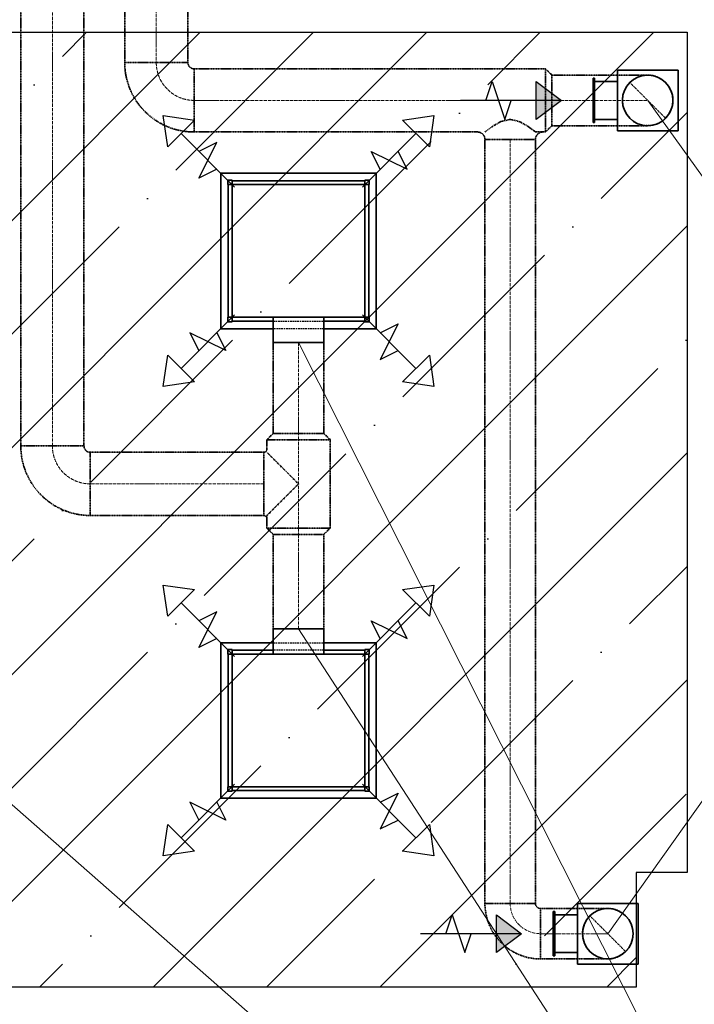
# Model space of a CAD drawing. Header units: millimetres. Extents: x -134161 to 355560, y -27497 to 30328.
# Tile 4 of 95: x -127938 to -125267, y 179 to 4075. Entities that reach past the tile are written whole.
import ezdxf

# ---------------------------------------------------------------- set-up
doc = ezdxf.new("R2010")
doc.units = ezdxf.units.MM
for name, pattern in [('CenterLine', [17.2, 13, -2, 0.2, -2]), ('HIDDEN', [9.525, 6.35, -3.175]), ('UnderCeiling', [6.7, 4.2, -1, 0.5, -1])]:
    doc.linetypes.add(name, pattern=pattern)
doc.layers.add('AVK-A_uzdevums', color=1, linetype='CONTINUOUS', lineweight=30)
for name, color, linetype in [('Vent-PN4-N', 7, 'CONTINUOUS'), ('Vent-PN4-N-Iekarta', 7, 'CONTINUOUS'), ('Vent-PN4-N-Plusmas bulta', 7, 'CONTINUOUS'), ('Vent-PN4-N-Teksts-', 7, 'CONTINUOUS'), ('Vent-PN4-P', 7, 'CONTINUOUS'), ('Vent-PN4-P-Iekarta', 7, 'CONTINUOUS'), ('Vent-PN4-P-Plusmas bulta', 7, 'CONTINUOUS'), ('Vent-PN4-P-Teksts-', 7, 'CONTINUOUS')]:
    doc.layers.add(name, color=color, linetype=linetype)
doc.styles.add('Arial', font='arial.ttf', dxfattribs={"height": 187.5})

# ---------------------------------------------------------------- blocks, each defined once
blk = doc.blocks.new('*U155')
at = {"layer": 'Vent-PN4-N-Teksts-', "color": 7, "linetype": 'Continuous', "lineweight": 15}
for p, q in [((6537.2, 458.4, 500), (7794.3, 2225.8, 500)), ((7794.3, 2225.8, 500), (11049.8, 2225.8, 500))]:
    blk.add_line(p, q, dxfattribs=at)
at = {"layer": 'Vent-PN4-N-Teksts-', "color": 7, "linetype": 'Continuous', "lineweight": 25, "style": 'Arial'}
for s, p in [('AE-11-C+VBX-2-300-150', (7841.6, 2290.8, 500)), ('L300', (9111.2, 1953.8, 500))]:
    blk.add_text(s, height=200, dxfattribs=at).set_placement(p)
blk = doc.blocks.new('*U156')
at = {"layer": 'Vent-PN4-N-Teksts-', "color": 7, "linetype": 'Continuous', "lineweight": 15}
for p, q in [((6695.3, 3755.7, 500), (7794.3, 2225.8, 500)), ((7794.3, 2225.8, 500), (11049.8, 2225.8, 500))]:
    blk.add_line(p, q, dxfattribs=at)
at = {"layer": 'Vent-PN4-N-Teksts-', "color": 7, "linetype": 'Continuous', "lineweight": 25, "style": 'Arial'}
for s, p in [('AE-11-C+VBX-2-300-150', (7841.6, 2290.8, 500)), ('L300', (9111.2, 1953.8, 500))]:
    blk.add_text(s, height=200, dxfattribs=at).set_placement(p)
blk = doc.blocks.new('*U159')
at = {"layer": 'Vent-PN4-N-Teksts-', "color": 7, "linetype": 'Continuous', "lineweight": 15}
for p, q in [((859.3, 458.4, 500), (1430, -2450.1, 500)), ((1430, -2450.1, 500), (4685.4, -2450.1, 500))]:
    blk.add_line(p, q, dxfattribs=at)
at = {"layer": 'Vent-PN4-N-Teksts-', "color": 7, "linetype": 'Continuous', "lineweight": 25, "style": 'Arial'}
for s, p in [('AE-11-C+VBX-2-300-150', (1477.3, -2385, 500)), ('L300', (2746.9, -2722.1, 500))]:
    blk.add_text(s, height=200, dxfattribs=at).set_placement(p)
blk = doc.blocks.new('*U162')
at = {"layer": 'Vent-PN4-P-Teksts-', "color": 7, "linetype": 'Continuous', "lineweight": 15}
blk.add_line((5312.9, 2797.3, 2700), (7871.8, -2273.4, 2700), dxfattribs=at)
blk = doc.blocks.new('*U163')
at = {"layer": 'Vent-PN4-P-Teksts-', "color": 7, "linetype": 'Continuous', "lineweight": 15}
blk.add_line((3385.1, 1664.9, 2700), (7871.8, -2273.4, 2700), dxfattribs=at)
blk = doc.blocks.new('*U164')
at = {"layer": 'Vent-PN4-P-Teksts-', "color": 7, "linetype": 'Continuous', "lineweight": 15}
blk.add_line((5312.9, 1664.9, 2700), (7871.8, -2273.4, 2700), dxfattribs=at)
blk = doc.blocks.new('*U225')
at = {"layer": 'Vent-PN4-N-Plusmas bulta', "linetype": 'Continuous', "lineweight": 25}
blk.add_hatch(color=7, dxfattribs=at).paths.add_polyline_path([(6254.3, 3830.7), (6354.3, 3755.7), (6254.3, 3680.7)], flags=0)
at = {"layer": 'Vent-PN4-N-Plusmas bulta', "color": 7, "linetype": 'Continuous', "lineweight": 25}
for p, q in [((6054.3, 3755.7, 220), (6079.3, 3830.7, 220)), ((6079.3, 3830.7, 220), (6129.3, 3680.7, 220)), ((6254.3, 3830.7, 220), (6354.3, 3755.7, 220)), ((6354.3, 3755.7, 220), (5954.3, 3755.7, 220)), ((6129.3, 3680.7, 220), (6154.3, 3755.7, 220)), ((6354.3, 3755.7, 220), (6254.3, 3680.7, 220))]:
    blk.add_line(p, q, dxfattribs=at)
blk.add_3dface([(6254.3, 3830.7, 220), (6354.3, 3755.7, 220), (6254.3, 3680.7, 220)], dxfattribs=at)
blk = doc.blocks.new('*U226')
at = {"layer": 'Vent-PN4-N-Plusmas bulta', "linetype": 'Continuous', "lineweight": 25}
blk.add_hatch(color=7, dxfattribs=at).paths.add_polyline_path([(6096.2, 533.4), (6196.2, 458.4), (6096.2, 383.4)], flags=0)
at = {"layer": 'Vent-PN4-N-Plusmas bulta', "color": 7, "linetype": 'Continuous', "lineweight": 25}
for p, q in [((5896.2, 458.4, 220), (5921.2, 533.4, 220)), ((5921.2, 533.4, 220), (5971.2, 383.4, 220)), ((6096.2, 533.4, 220), (6196.2, 458.4, 220)), ((6196.2, 458.4, 220), (5796.2, 458.4, 220)), ((5971.2, 383.4, 220), (5996.2, 458.4, 220)), ((6196.2, 458.4, 220), (6096.2, 383.4, 220))]:
    blk.add_line(p, q, dxfattribs=at)
blk.add_3dface([(6096.2, 533.4, 220), (6196.2, 458.4, 220), (6096.2, 383.4, 220)], dxfattribs=at)
blk = doc.blocks.new('*U260')
at = {"layer": 'Vent-PN4-N', "color": 1, "linetype": 'UnderCeiling', "lineweight": 35}
for p, q in [((6290.9, 3880.7, 2700), (6315.9, 3855.7, 2700)), ((6290.9, 3630.7, 2700), (6315.9, 3655.7, 2700))]:
    blk.add_line(p, q, dxfattribs=at)
at = {"layer": 'Vent-PN4-N', "color": 7, "linetype": 'CenterLine', "lineweight": 18}
blk.add_line((6290.9, 3755.7, 2700), (6315.9, 3755.7, 2700), dxfattribs=at)
at = {"layer": 'Vent-PN4-N', "color": 1, "linetype": 'UnderCeiling', "lineweight": 35, "extrusion": (1, 0, 0)}
for centre, major_axis in [((6290.9, 3755.7, 2700), (0, 125)), ((6315.9, 3755.7, 2700), (0, 100))]:
    blk.add_ellipse(centre, major_axis=major_axis, ratio=1, start_param=0, end_param=3.141593, dxfattribs=at)
blk = doc.blocks.new('*U261')
at = {"layer": 'Vent-PN4-N-Iekarta', "color": 1, "linetype": 'Continuous', "lineweight": 35}
for p, q in [((6815.3, 3875.7, 370), (6575.3, 3875.7, 370)), ((6575.3, 3875.7, 370), (6575.3, 3635.7, 370)), ((6815.3, 3635.7, 370), (6815.3, 3875.7, 370)), ((6479.3, 3668.2, 382.5), (6479.3, 3843.2, 382.5)), ((6479.3, 3843.2, 382.5), (6485.3, 3843.2, 382.5)), ((6485.3, 3843.2, 382.5), (6485.3, 3668.2, 382.5)), ((6575.3, 3830.7, 370), (6485.3, 3830.7, 370)), ((6575.3, 3680.7, 370), (6575.3, 3830.7, 370)), ((6479.3, 3668.2, 382.5), (6485.3, 3668.2, 382.5)), ((6575.3, 3680.7, 370), (6485.3, 3680.7, 370)), ((6815.3, 3635.7, 370), (6575.3, 3635.7, 370))]:
    blk.add_line(p, q, dxfattribs=at)
blk.add_circle((6695.3, 3755.7, 500), 100, dxfattribs=at)
blk = doc.blocks.new('*U262')
at = {"layer": 'Vent-PN4-N', "color": 7, "linetype": 'Continuous', "lineweight": -3}
for p, q in [((6695.3, 3755.7, 2330), (6695.3, 3755.7, 2329)), ((6695.3, 3755.7, 2080), (6695.3, 3755.7, 2079)), ((6695.3, 3755.7, 1830), (6695.3, 3755.7, 1829)), ((6695.3, 3755.7, 1580), (6695.3, 3755.7, 1579)), ((6695.3, 3755.7, 1330), (6695.3, 3755.7, 1329)), ((6695.3, 3755.7, 1080), (6695.3, 3755.7, 1079)), ((6695.3, 3755.7, 830), (6695.3, 3755.7, 829)), ((6695.3, 3755.7, 580), (6695.3, 3755.7, 579))]:
    blk.add_line(p, q, dxfattribs=at)
blk = doc.blocks.new('*U263')
at = {"layer": 'Vent-PN4-N', "color": 7, "linetype": 'UnderCeiling', "lineweight": 18}
blk.add_line((6624.6, 3826.4, 2580), (6766, 3685, 2580), dxfattribs=at)
at = {"layer": 'Vent-PN4-N', "color": 1, "linetype": 'UnderCeiling', "lineweight": 35, "extrusion": (-1, 0, 0)}
blk.add_ellipse((6575.3, 3755.7, 2700), major_axis=(0, -100), ratio=1, start_param=0, end_param=3.141593, dxfattribs=at)
at = {"layer": 'Vent-PN4-N', "color": 1, "linetype": 'UnderCeiling', "lineweight": 35, "extrusion": (0, 1, 0)}
for centre in [(6575.3, 3855.7, 2580), (6575.3, 3655.7, 2580)]:
    blk.add_ellipse(centre, major_axis=(0, 0, 120), ratio=1, start_param=0, end_param=1.570796, dxfattribs=at)
at = {"layer": 'Vent-PN4-N', "color": 7, "linetype": 'HIDDEN', "lineweight": -3, "extrusion": (0, 0, -1)}
blk.add_ellipse((6695.3, 3755.7, 2580), major_axis=(0, -100), ratio=1, start_param=0, end_param=3.141593, dxfattribs=at)
at = {"layer": 'Vent-PN4-N', "color": 1, "linetype": 'UnderCeiling', "lineweight": 35, "extrusion": (0, 0, -1)}
blk.add_ellipse((6695.3, 3755.7, 2580), major_axis=(0, 100), ratio=1, start_param=0, end_param=3.141593, dxfattribs=at)
at = {"layer": 'Vent-PN4-N', "color": 7, "linetype": 'CenterLine', "lineweight": 18, "extrusion": (0, 1, 0)}
blk.add_ellipse((6575.3, 3755.7, 2580), major_axis=(0, 0, 120), ratio=1, start_param=0, end_param=1.570796, dxfattribs=at)
blk = doc.blocks.new('*U264')
at = {"layer": 'Vent-PN4-N', "color": 1, "linetype": 'UnderCeiling', "lineweight": 35}
for p, q in [((6315.9, 3855.7, 2700), (6575.3, 3855.7, 2700)), ((6315.9, 3655.7, 2700), (6575.3, 3655.7, 2700))]:
    blk.add_line(p, q, dxfattribs=at)
at = {"layer": 'Vent-PN4-N', "color": 7, "linetype": 'CenterLine', "lineweight": 18}
blk.add_line((6315.9, 3755.7, 2700), (6575.3, 3755.7, 2700), dxfattribs=at)
blk = doc.blocks.new('*U265')
at = {"layer": 'Vent-PN4-N-Iekarta', "color": 1, "linetype": 'Continuous', "lineweight": 35}
for p, q in [((6321.2, 370.9, 382.5), (6321.2, 545.9, 382.5)), ((6321.2, 545.9, 382.5), (6327.2, 545.9, 382.5)), ((6327.2, 545.9, 382.5), (6327.2, 370.9, 382.5)), ((6657.2, 578.4, 370), (6417.2, 578.4, 370)), ((6417.2, 578.4, 370), (6417.2, 338.4, 370)), ((6657.2, 338.4, 370), (6657.2, 578.4, 370)), ((6417.2, 533.4, 370), (6327.2, 533.4, 370)), ((6417.2, 383.4, 370), (6417.2, 533.4, 370)), ((6321.2, 370.9, 382.5), (6327.2, 370.9, 382.5)), ((6417.2, 383.4, 370), (6327.2, 383.4, 370)), ((6657.2, 338.4, 370), (6417.2, 338.4, 370))]:
    blk.add_line(p, q, dxfattribs=at)
blk.add_circle((6537.2, 458.4, 500), 100, dxfattribs=at)
blk = doc.blocks.new('*U266')
at = {"layer": 'Vent-PN4-N', "color": 7, "linetype": 'Continuous', "lineweight": -3}
for p, q in [((6537.2, 458.4, 2330), (6537.2, 458.4, 2329)), ((6537.2, 458.4, 2080), (6537.2, 458.4, 2079)), ((6537.2, 458.4, 1830), (6537.2, 458.4, 1829)), ((6537.2, 458.4, 1580), (6537.2, 458.4, 1579)), ((6537.2, 458.4, 1330), (6537.2, 458.4, 1329)), ((6537.2, 458.4, 1080), (6537.2, 458.4, 1079)), ((6537.2, 458.4, 830), (6537.2, 458.4, 829)), ((6537.2, 458.4, 580), (6537.2, 458.4, 579))]:
    blk.add_line(p, q, dxfattribs=at)
blk = doc.blocks.new('*U267')
at = {"layer": 'Vent-PN4-N', "color": 7, "linetype": 'UnderCeiling', "lineweight": 18}
blk.add_line((6466.5, 529.1, 2580), (6607.9, 387.7, 2580), dxfattribs=at)
at = {"layer": 'Vent-PN4-N', "color": 1, "linetype": 'UnderCeiling', "lineweight": 35, "extrusion": (-1, 0, 0)}
blk.add_ellipse((6417.2, 458.4, 2700), major_axis=(0, -100), ratio=1, start_param=0, end_param=3.141593, dxfattribs=at)
at = {"layer": 'Vent-PN4-N', "color": 1, "linetype": 'UnderCeiling', "lineweight": 35, "extrusion": (0, 1, 0)}
for centre in [(6417.2, 558.4, 2580), (6417.2, 358.4, 2580)]:
    blk.add_ellipse(centre, major_axis=(0, 0, 120), ratio=1, start_param=0, end_param=1.570796, dxfattribs=at)
at = {"layer": 'Vent-PN4-N', "color": 7, "linetype": 'HIDDEN', "lineweight": -3, "extrusion": (0, 0, -1)}
blk.add_ellipse((6537.2, 458.4, 2580), major_axis=(0, -100), ratio=1, start_param=0, end_param=3.141593, dxfattribs=at)
at = {"layer": 'Vent-PN4-N', "color": 1, "linetype": 'UnderCeiling', "lineweight": 35, "extrusion": (0, 0, -1)}
blk.add_ellipse((6537.2, 458.4, 2580), major_axis=(0, 100), ratio=1, start_param=0, end_param=3.141593, dxfattribs=at)
at = {"layer": 'Vent-PN4-N', "color": 7, "linetype": 'CenterLine', "lineweight": 18, "extrusion": (0, 1, 0)}
blk.add_ellipse((6417.2, 458.4, 2580), major_axis=(0, 0, 120), ratio=1, start_param=0, end_param=1.570796, dxfattribs=at)
blk = doc.blocks.new('*U268')
at = {"layer": 'Vent-PN4-N', "color": 1, "linetype": 'UnderCeiling', "lineweight": 35}
for p, q in [((6270.9, 558.4, 2700), (6417.2, 558.4, 2700)), ((6270.9, 358.4, 2700), (6417.2, 358.4, 2700))]:
    blk.add_line(p, q, dxfattribs=at)
at = {"layer": 'Vent-PN4-N', "color": 7, "linetype": 'CenterLine', "lineweight": 18}
blk.add_line((6270.9, 458.4, 2700), (6417.2, 458.4, 2700), dxfattribs=at)
blk = doc.blocks.new('*U269')
at = {"layer": 'Vent-PN4-N', "color": 1, "linetype": 'UnderCeiling', "lineweight": 35}
for major_axis in [(-220, 0), (-20, 0)]:
    blk.add_ellipse((6270.9, 578.4, 2700), major_axis=major_axis, ratio=1, start_param=0, end_param=1.570796, dxfattribs=at)
at = {"layer": 'Vent-PN4-N', "color": 1, "linetype": 'UnderCeiling', "lineweight": 35, "extrusion": (0, 1, 0)}
blk.add_ellipse((6150.9, 578.4, 2700), major_axis=(-100, 0), ratio=1, start_param=0, end_param=3.141593, dxfattribs=at)
at = {"layer": 'Vent-PN4-N', "color": 7, "linetype": 'CenterLine', "lineweight": 18}
blk.add_ellipse((6270.9, 578.4, 2700), major_axis=(-120, 0), ratio=1, start_param=0, end_param=1.570796, dxfattribs=at)
at = {"layer": 'Vent-PN4-N', "color": 1, "linetype": 'UnderCeiling', "lineweight": 35, "extrusion": (1, 0, 0)}
blk.add_ellipse((6270.9, 458.4, 2700), major_axis=(0, 100), ratio=1, start_param=0, end_param=3.141593, dxfattribs=at)
blk = doc.blocks.new('*U270')
at = {"layer": 'Vent-PN4-N', "color": 1, "linetype": 'UnderCeiling', "lineweight": 35}
for p, q in [((6050.9, 3600.7, 2700), (6050.9, 578.4, 2700)), ((6250.9, 3600.7, 2700), (6250.9, 578.4, 2700))]:
    blk.add_line(p, q, dxfattribs=at)
at = {"layer": 'Vent-PN4-N', "color": 7, "linetype": 'CenterLine', "lineweight": 18}
blk.add_line((6150.9, 3600.7, 2700), (6150.9, 578.4, 2700), dxfattribs=at)
blk = doc.blocks.new('*U271')
at = {"layer": 'Vent-PN4-N', "color": 1, "linetype": 'UnderCeiling', "lineweight": 35}
for p, q in [((6290.9, 3880.7, 2700), (6010.9, 3880.7, 2700)), ((6112.6, 3671.5, 2792.4), (6080.2, 3652.6, 2770.7)), ((6150.9, 3680.7, 2800), (6112.6, 3671.5, 2792.4)), ((6189.2, 3671.5, 2792.4), (6150.9, 3680.7, 2800)), ((6221.6, 3652.6, 2770.7), (6189.2, 3671.5, 2792.4)), ((6020.9, 3630.7, 2700), (6010.9, 3630.7, 2700)), ((6058.5, 3636.7, 2738.3), (6050.9, 3630.7, 2700)), ((6080.2, 3652.6, 2770.7), (6058.5, 3636.7, 2738.3)), ((6243.3, 3636.7, 2738.3), (6221.6, 3652.6, 2770.7)), ((6250.9, 3630.7, 2700), (6243.3, 3636.7, 2738.3)), ((6290.9, 3630.7, 2700), (6250.9, 3630.7, 2700))]:
    blk.add_line(p, q, dxfattribs=at)
at = {"layer": 'Vent-PN4-N', "color": 7, "linetype": 'CenterLine', "lineweight": 18}
blk.add_line((6290.9, 3755.7, 2700), (6010.9, 3755.7, 2700), dxfattribs=at)
at = {"layer": 'Vent-PN4-N', "color": 1, "linetype": 'UnderCeiling', "lineweight": 35, "extrusion": (0, 0, -1)}
blk.add_ellipse((6020.9, 3600.7, 2700), major_axis=(0, 30), ratio=1, start_param=0, end_param=1.570796, dxfattribs=at)
at = {"layer": 'Vent-PN4-N', "color": 1, "linetype": 'UnderCeiling', "lineweight": 35}
blk.add_ellipse((6280.9, 3600.7, 2700), major_axis=(0, 30), ratio=1, start_param=0, end_param=1.570796, dxfattribs=at)
at = {"layer": 'Vent-PN4-N', "color": 1, "linetype": 'UnderCeiling', "lineweight": 35, "extrusion": (0, -1, 0)}
blk.add_ellipse((6150.9, 3600.7, 2700), major_axis=(100, 0), ratio=1, start_param=0, end_param=3.141593, dxfattribs=at)
blk = doc.blocks.new('*U272')
at = {"layer": 'Vent-PN4-N', "color": 1, "linetype": 'UnderCeiling', "lineweight": 35}
for p, q in [((4899.8, 3880.7, 2700), (6010.9, 3880.7, 2700)), ((4899.8, 3630.7, 2700), (6010.9, 3630.7, 2700))]:
    blk.add_line(p, q, dxfattribs=at)
at = {"layer": 'Vent-PN4-N', "color": 7, "linetype": 'CenterLine', "lineweight": 18}
blk.add_line((4899.8, 3755.7, 2700), (6010.9, 3755.7, 2700), dxfattribs=at)
blk = doc.blocks.new('*U273')
at = {"layer": 'Vent-PN4-N', "color": 1, "linetype": 'UnderCeiling', "lineweight": 35}
for major_axis in [(-275, 0), (-25, 0)]:
    blk.add_ellipse((4899.8, 3905.7, 2700), major_axis=major_axis, ratio=1, start_param=0, end_param=1.570796, dxfattribs=at)
at = {"layer": 'Vent-PN4-N', "color": 1, "linetype": 'UnderCeiling', "lineweight": 35, "extrusion": (0, 1, 0)}
blk.add_ellipse((4749.8, 3905.7, 2700), major_axis=(-125, 0), ratio=1, start_param=0, end_param=3.141593, dxfattribs=at)
at = {"layer": 'Vent-PN4-N', "color": 7, "linetype": 'CenterLine', "lineweight": 18}
blk.add_ellipse((4899.8, 3905.7, 2700), major_axis=(-150, 0), ratio=1, start_param=0, end_param=1.570796, dxfattribs=at)
at = {"layer": 'Vent-PN4-N', "color": 1, "linetype": 'UnderCeiling', "lineweight": 35, "extrusion": (1, 0, 0)}
blk.add_ellipse((4899.8, 3755.7, 2700), major_axis=(0, 125), ratio=1, start_param=0, end_param=3.141593, dxfattribs=at)
blk = doc.blocks.new('*U274')
at = {"layer": 'Vent-PN4-N', "color": 1, "linetype": 'UnderCeiling', "lineweight": 35}
for p, q in [((4624.8, 6575.2, 2700), (4624.8, 3905.7, 2700)), ((4874.8, 6575.2, 2700), (4874.8, 3905.7, 2700))]:
    blk.add_line(p, q, dxfattribs=at)
at = {"layer": 'Vent-PN4-N', "color": 7, "linetype": 'CenterLine', "lineweight": 18}
blk.add_line((4749.8, 6575.2, 2700), (4749.8, 3905.7, 2700), dxfattribs=at)
blk = doc.blocks.new('*U300')
at = {"layer": 'Vent-PN4-P', "color": 5, "linetype": 'UnderCeiling', "lineweight": 35}
for p, q in [((5187.9, 2063.2, 2700), (5212.9, 2038.2, 2700)), ((5437.9, 2063.2, 2700), (5412.9, 2038.2, 2700))]:
    blk.add_line(p, q, dxfattribs=at)
at = {"layer": 'Vent-PN4-P', "color": 7, "linetype": 'CenterLine', "lineweight": 18}
blk.add_line((5312.9, 2063.2, 2700), (5312.9, 2038.2, 2700), dxfattribs=at)
at = {"layer": 'Vent-PN4-P', "color": 5, "linetype": 'UnderCeiling', "lineweight": 35, "extrusion": (0, -1, 0)}
for centre, major_axis in [((5312.9, 2063.2, 2700), (125, 0)), ((5312.9, 2038.2, 2700), (100, 0))]:
    blk.add_ellipse(centre, major_axis=major_axis, ratio=1, start_param=0, end_param=3.141593, dxfattribs=at)
blk = doc.blocks.new('*U301')
at = {"layer": 'Vent-PN4-P', "color": 5, "linetype": 'UnderCeiling', "lineweight": 35}
for p, q in [((5187.9, 2413.2, 2700), (5212.9, 2438.2, 2700)), ((5437.9, 2413.2, 2700), (5412.9, 2438.2, 2700))]:
    blk.add_line(p, q, dxfattribs=at)
at = {"layer": 'Vent-PN4-P', "color": 7, "linetype": 'CenterLine', "lineweight": 18}
blk.add_line((5312.9, 2413.2, 2700), (5312.9, 2438.2, 2700), dxfattribs=at)
at = {"layer": 'Vent-PN4-P', "color": 5, "linetype": 'UnderCeiling', "lineweight": 35, "extrusion": (0, 1, 0)}
for centre, major_axis in [((5312.9, 2438.2, 2700), (-100, 0)), ((5312.9, 2413.2, 2700), (-125, 0))]:
    blk.add_ellipse(centre, major_axis=major_axis, ratio=1, start_param=0, end_param=3.141593, dxfattribs=at)
blk = doc.blocks.new('*U304')
at = {"layer": 'Vent-PN4-P-Plusmas bulta', "color": 7, "linetype": 'Continuous', "lineweight": 25}
for p, q in [((4794.9, 1714.3, 2397), (4777.3, 1838.1, 2397)), ((4777.3, 1838.1, 2397), (4901, 1820.4, 2397)), ((4794.9, 1714.3, 2397), (4777.3, 1838.1, 2397)), ((4777.3, 1838.1, 2397), (4901, 1820.4, 2397)), ((5724.8, 1820.4, 2397), (5848.5, 1838.1, 2397)), ((5724.8, 1820.4, 2397), (5848.5, 1838.1, 2397)), ((5848.5, 1838.1, 2397), (5830.9, 1714.3, 2397)), ((5848.5, 1838.1, 2397), (5830.9, 1714.3, 2397)), ((4901, 1820.4, 2397), (4794.9, 1714.3, 2397)), ((5830.9, 1714.3, 2397), (5724.8, 1820.4, 2397)), ((5060.1, 1555.2, 2397), (4848, 1767.3, 2397)), ((5565.7, 1555.2, 2397), (5777.8, 1767.3, 2397)), ((4918.7, 1590.6, 2397), (4989.4, 1732, 2397)), ((4989.4, 1732, 2397), (4918.7, 1696.6, 2397)), ((5636.4, 1625.9, 2397), (5601, 1696.6, 2397)), ((5601, 1696.6, 2397), (5742.5, 1625.9, 2397)), ((5742.5, 1625.9, 2397), (5707.1, 1696.6, 2397)), ((4989.4, 1625.9, 2397), (4918.7, 1590.6, 2397)), ((5060.1, 1049.6, 2397), (4848, 837.5, 2397)), ((5565.7, 1049.6, 2397), (5777.8, 837.5, 2397)), ((5636.4, 978.9, 2397), (5707.1, 1014.3, 2397)), ((5707.1, 1014.3, 2397), (5636.4, 872.9, 2397)), ((5024.8, 908.2, 2397), (4883.3, 978.9, 2397)), ((4883.3, 978.9, 2397), (4918.7, 908.2, 2397)), ((4989.4, 978.9, 2397), (5024.8, 908.2, 2397)), ((5636.4, 872.9, 2397), (5707.1, 908.2, 2397)), ((4777.3, 766.8, 2397), (4794.9, 890.5, 2397)), ((4777.3, 766.8, 2397), (4794.9, 890.5, 2397)), ((4794.9, 890.5, 2397), (4901, 784.5, 2397)), ((5724.8, 784.5, 2397), (5830.9, 890.5, 2397)), ((5830.9, 890.5, 2397), (5848.5, 766.8, 2397)), ((5830.9, 890.5, 2397), (5848.5, 766.8, 2397)), ((4901, 784.5, 2397), (4777.3, 766.8, 2397)), ((4901, 784.5, 2397), (4777.3, 766.8, 2397)), ((5848.5, 766.8, 2397), (5724.8, 784.5, 2397)), ((5848.5, 766.8, 2397), (5724.8, 784.5, 2397))]:
    blk.add_line(p, q, dxfattribs=at)
blk = doc.blocks.new('*U305')
at = {"layer": 'Vent-PN4-P-Plusmas bulta', "color": 7, "linetype": 'Continuous', "lineweight": 25}
for p, q in [((4794.9, 3571.7, 2397), (4777.3, 3695.4, 2397)), ((4777.3, 3695.4, 2397), (4901, 3677.7, 2397)), ((4794.9, 3571.7, 2397), (4777.3, 3695.4, 2397)), ((4777.3, 3695.4, 2397), (4901, 3677.7, 2397)), ((4901, 3677.7, 2397), (4794.9, 3571.7, 2397)), ((5724.8, 3677.7, 2397), (5848.5, 3695.4, 2397)), ((5724.8, 3677.7, 2397), (5848.5, 3695.4, 2397)), ((5830.9, 3571.7, 2397), (5724.8, 3677.7, 2397)), ((5848.5, 3695.4, 2397), (5830.9, 3571.7, 2397)), ((5848.5, 3695.4, 2397), (5830.9, 3571.7, 2397)), ((5060.1, 3412.6, 2397), (4848, 3624.7, 2397)), ((5565.7, 3412.6, 2397), (5777.8, 3624.7, 2397)), ((4918.7, 3447.9, 2397), (4989.4, 3589.3, 2397)), ((4989.4, 3589.3, 2397), (4918.7, 3554, 2397)), ((5636.4, 3483.3, 2397), (5601, 3554, 2397)), ((5601, 3554, 2397), (5742.5, 3483.3, 2397)), ((5742.5, 3483.3, 2397), (5707.1, 3554, 2397)), ((4989.4, 3483.3, 2397), (4918.7, 3447.9, 2397)), ((5060.1, 2907, 2397), (4848, 2694.8, 2397)), ((5565.7, 2907, 2397), (5777.8, 2694.8, 2397)), ((5636.4, 2836.3, 2397), (5707.1, 2871.6, 2397)), ((5707.1, 2871.6, 2397), (5636.4, 2730.2, 2397)), ((5024.8, 2765.6, 2397), (4883.3, 2836.3, 2397)), ((4883.3, 2836.3, 2397), (4918.7, 2765.6, 2397)), ((4989.4, 2836.3, 2397), (5024.8, 2765.6, 2397)), ((4777.3, 2624.1, 2397), (4794.9, 2747.9, 2397)), ((4777.3, 2624.1, 2397), (4794.9, 2747.9, 2397)), ((4794.9, 2747.9, 2397), (4901, 2641.8, 2397)), ((5636.4, 2730.2, 2397), (5707.1, 2765.6, 2397)), ((5724.8, 2641.8, 2397), (5830.9, 2747.9, 2397)), ((5830.9, 2747.9, 2397), (5848.5, 2624.1, 2397)), ((5830.9, 2747.9, 2397), (5848.5, 2624.1, 2397)), ((4901, 2641.8, 2397), (4777.3, 2624.1, 2397)), ((4901, 2641.8, 2397), (4777.3, 2624.1, 2397)), ((5848.5, 2624.1, 2397), (5724.8, 2641.8, 2397)), ((5848.5, 2624.1, 2397), (5724.8, 2641.8, 2397))]:
    blk.add_line(p, q, dxfattribs=at)
blk = doc.blocks.new('*U307')
at = {"layer": 'Vent-PN4-P', "color": 5, "linetype": 'UnderCeiling', "lineweight": 35}
for p, q in [((4213.6, 2388.2, 2700), (4213.6, 6544.4, 2700)), ((4463.6, 2388.2, 2700), (4463.6, 6544.4, 2700))]:
    blk.add_line(p, q, dxfattribs=at)
at = {"layer": 'Vent-PN4-P', "color": 7, "linetype": 'CenterLine', "lineweight": 18}
blk.add_line((4338.6, 2388.2, 2700), (4338.6, 6544.4, 2700), dxfattribs=at)
blk = doc.blocks.new('*U308')
at = {"layer": 'Vent-PN4-P', "color": 5, "linetype": 'UnderCeiling', "lineweight": 35}
for major_axis in [(-275, 0), (-25, 0)]:
    blk.add_ellipse((4488.6, 2388.2, 2700), major_axis=major_axis, ratio=1, start_param=0, end_param=1.570796, dxfattribs=at)
at = {"layer": 'Vent-PN4-P', "color": 5, "linetype": 'UnderCeiling', "lineweight": 35, "extrusion": (0, 1, 0)}
blk.add_ellipse((4338.6, 2388.2, 2700), major_axis=(-125, 0), ratio=1, start_param=0, end_param=3.141593, dxfattribs=at)
at = {"layer": 'Vent-PN4-P', "color": 7, "linetype": 'CenterLine', "lineweight": 18}
blk.add_ellipse((4488.6, 2388.2, 2700), major_axis=(-150, 0), ratio=1, start_param=0, end_param=1.570796, dxfattribs=at)
at = {"layer": 'Vent-PN4-P', "color": 5, "linetype": 'UnderCeiling', "lineweight": 35, "extrusion": (1, 0, 0)}
blk.add_ellipse((4488.6, 2238.2, 2700), major_axis=(0, 125), ratio=1, start_param=0, end_param=3.141593, dxfattribs=at)
blk = doc.blocks.new('*U309')
at = {"layer": 'Vent-PN4-P', "color": 5, "linetype": 'UnderCeiling', "lineweight": 35}
for p, q in [((5175.4, 2363.2, 2700), (4488.6, 2363.2, 2700)), ((5175.4, 2113.2, 2700), (4488.6, 2113.2, 2700))]:
    blk.add_line(p, q, dxfattribs=at)
at = {"layer": 'Vent-PN4-P', "color": 7, "linetype": 'CenterLine', "lineweight": 18}
blk.add_line((5175.4, 2238.2, 2700), (4488.6, 2238.2, 2700), dxfattribs=at)
blk = doc.blocks.new('*U310')
at = {"layer": 'Vent-PN4-P', "color": 5, "linetype": 'UnderCeiling', "lineweight": 35}
for p, q in [((5187.9, 2375.7, 2700), (5187.9, 2413.2, 2700)), ((5437.9, 2063.2, 2700), (5437.9, 2413.2, 2700)), ((5197.4, 2353.7, 2747.8), (5187.9, 2363.2, 2700)), ((5224.5, 2326.6, 2788.4), (5197.4, 2353.7, 2747.8)), ((5265.1, 2286.1, 2815.5), (5224.5, 2326.6, 2788.4)), ((5312.9, 2238.2, 2825), (5265.1, 2286.1, 2815.5)), ((5265.1, 2190.4, 2815.5), (5312.9, 2238.2, 2825)), ((5224.5, 2149.9, 2788.4), (5265.1, 2190.4, 2815.5)), ((5197.4, 2122.8, 2747.8), (5224.5, 2149.9, 2788.4)), ((5187.9, 2113.2, 2700), (5197.4, 2122.8, 2747.8)), ((5187.9, 2063.2, 2700), (5187.9, 2113.2, 2700))]:
    blk.add_line(p, q, dxfattribs=at)
at = {"layer": 'Vent-PN4-P', "color": 7, "linetype": 'CenterLine', "lineweight": 18}
blk.add_line((5312.9, 2063.2, 2700), (5312.9, 2413.2, 2700), dxfattribs=at)
at = {"layer": 'Vent-PN4-P', "color": 5, "linetype": 'UnderCeiling', "lineweight": 35, "extrusion": (0, 0, -1)}
blk.add_ellipse((5175.4, 2375.7, 2700), major_axis=(12.5, 0), ratio=1, start_param=0, end_param=1.570796, dxfattribs=at)
at = {"layer": 'Vent-PN4-P', "color": 5, "linetype": 'UnderCeiling', "lineweight": 35, "extrusion": (-1, 0, 0)}
blk.add_ellipse((5175.4, 2238.2, 2700), major_axis=(0, -125), ratio=1, start_param=0, end_param=3.141593, dxfattribs=at)
at = {"layer": 'Vent-PN4-P', "color": 5, "linetype": 'UnderCeiling', "lineweight": 35}
blk.add_ellipse((5175.4, 2100.7, 2700), major_axis=(12.5, 0), ratio=1, start_param=0, end_param=1.570796, dxfattribs=at)
blk = doc.blocks.new('*U311')
at = {"layer": 'Vent-PN4-P', "color": 5, "linetype": 'UnderCeiling', "lineweight": 35}
for p, q in [((5212.9, 2038.2, 2700), (5212.9, 1664.9, 2700)), ((5412.9, 2038.2, 2700), (5412.9, 1664.9, 2700))]:
    blk.add_line(p, q, dxfattribs=at)
at = {"layer": 'Vent-PN4-P', "color": 7, "linetype": 'CenterLine', "lineweight": 18}
blk.add_line((5312.9, 2038.2, 2700), (5312.9, 1664.9, 2700), dxfattribs=at)
blk = doc.blocks.new('*U319')
at = {"layer": 'Vent-PN4-P-Iekarta', "color": 5, "linetype": 'Continuous', "lineweight": 35}
for p, q in [((5005.4, 2852.3, 2398), (5005.4, 3467.3, 2398)), ((5005.4, 3467.3, 2398), (5620.4, 3467.3, 2398)), ((5032.9, 3439.8, 2496), (5050.4, 3439.8, 2496)), ((5032.9, 3422.3, 2496), (5032.9, 3439.8, 2496)), ((5050.4, 3439.8, 2496), (5050.4, 3422.3, 2496)), ((5050.4, 3437.8, 2493), (5575.4, 3437.8, 2493)), ((5575.4, 3439.8, 2496), (5592.9, 3439.8, 2496)), ((5575.4, 3422.3, 2496), (5575.4, 3439.8, 2496)), ((5592.9, 3439.8, 2496), (5592.9, 3422.3, 2496)), ((5620.4, 3467.3, 2398), (5620.4, 2852.3, 2398)), ((5050.4, 3422.3, 2496), (5032.9, 3422.3, 2496)), ((5034.9, 2897.3, 2493), (5034.9, 3422.3, 2493)), ((5050.4, 2897.3, 2818), (5050.4, 3422.3, 2818)), ((5050.4, 3422.3, 2818), (5575.4, 3422.3, 2818)), ((5575.4, 3422.3, 2818), (5575.4, 2897.3, 2818)), ((5592.9, 3422.3, 2496), (5575.4, 3422.3, 2496)), ((5590.9, 2897.3, 2493), (5590.9, 3422.3, 2493)), ((5050.4, 2897.3, 2496), (5032.9, 2897.3, 2496)), ((5032.9, 2897.3, 2496), (5032.9, 2879.8, 2496)), ((5575.4, 2897.3, 2818), (5050.4, 2897.3, 2818)), ((5050.4, 2879.8, 2496), (5050.4, 2897.3, 2496)), ((5212.9, 2797.3, 2700), (5212.9, 2897.3, 2700)), ((5412.9, 2797.3, 2700), (5412.9, 2897.3, 2700)), ((5592.9, 2897.3, 2496), (5575.4, 2897.3, 2496)), ((5575.4, 2897.3, 2496), (5575.4, 2879.8, 2496)), ((5592.9, 2879.8, 2496), (5592.9, 2897.3, 2496)), ((5212.9, 2852.3, 2398), (5005.4, 2852.3, 2398)), ((5032.9, 2879.8, 2496), (5050.4, 2879.8, 2496)), ((5050.4, 2881.8, 2493), (5212.9, 2881.8, 2493)), ((5412.9, 2881.8, 2493), (5575.4, 2881.8, 2493)), ((5620.4, 2852.3, 2398), (5412.9, 2852.3, 2398)), ((5575.4, 2879.8, 2496), (5592.9, 2879.8, 2496))]:
    blk.add_line(p, q, dxfattribs=at)
at = {"layer": 'Vent-PN4-P-Iekarta', "color": 7, "linetype": 'HIDDEN', "lineweight": -3}
for p, q in [((5032.9, 3439.8, 2398), (5032.9, 3439.8, 2496)), ((5050.4, 3439.8, 2496), (5050.4, 3439.8, 2398)), ((5050.4, 3437.8, 2398), (5050.4, 3437.8, 2493)), ((5575.4, 3439.8, 2398), (5575.4, 3439.8, 2496)), ((5575.4, 3437.8, 2493), (5575.4, 3437.8, 2398)), ((5592.9, 3439.8, 2496), (5592.9, 3439.8, 2398)), ((5032.9, 3422.3, 2496), (5032.9, 3422.3, 2398)), ((5592.9, 3422.3, 2496), (5592.9, 3422.3, 2398)), ((5032.9, 2897.3, 2496), (5032.9, 2897.3, 2398)), ((5592.9, 2897.3, 2496), (5592.9, 2897.3, 2398)), ((5032.9, 2879.8, 2398), (5032.9, 2879.8, 2496)), ((5050.4, 2881.8, 2398), (5050.4, 2881.8, 2493)), ((5050.4, 2879.8, 2496), (5050.4, 2879.8, 2398)), ((5212.9, 2881.8, 2493), (5412.9, 2881.8, 2493)), ((5412.9, 2852.3, 2398), (5212.9, 2852.3, 2398)), ((5575.4, 2881.8, 2493), (5575.4, 2881.8, 2398)), ((5575.4, 2879.8, 2398), (5575.4, 2879.8, 2496)), ((5592.9, 2879.8, 2496), (5592.9, 2879.8, 2398))]:
    blk.add_line(p, q, dxfattribs=at)
at = {"layer": 'Vent-PN4-P-Iekarta', "color": 7, "linetype": 'HIDDEN', "lineweight": -3, "extrusion": (0, 1, 0)}
blk.add_ellipse((5312.9, 2897.3, 2700), major_axis=(-100, 0), ratio=1, start_param=0, end_param=3.141593, dxfattribs=at)
at = {"layer": 'Vent-PN4-P-Iekarta', "color": 5, "linetype": 'Continuous', "lineweight": 35, "extrusion": (0, 1, 0)}
blk.add_ellipse((5312.9, 2797.3, 2700), major_axis=(-100, 0), ratio=1, start_param=0, end_param=3.141593, dxfattribs=at)
blk = doc.blocks.new('*U320')
at = {"layer": 'Vent-PN4-P-Iekarta', "color": 5, "linetype": 'Continuous', "lineweight": 35}
for p, q in [((5212.9, 1664.9, 2700), (5212.9, 1564.9, 2700)), ((5412.9, 1664.9, 2700), (5412.9, 1564.9, 2700)), ((5005.4, 994.9, 2398), (5005.4, 1609.9, 2398)), ((5005.4, 1609.9, 2398), (5212.9, 1609.9, 2398)), ((5412.9, 1609.9, 2398), (5620.4, 1609.9, 2398)), ((5620.4, 1609.9, 2398), (5620.4, 994.9, 2398)), ((5050.4, 1582.4, 2496), (5032.9, 1582.4, 2496)), ((5032.9, 1582.4, 2496), (5032.9, 1564.9, 2496)), ((5032.9, 1564.9, 2496), (5050.4, 1564.9, 2496)), ((5034.9, 1564.9, 2493), (5034.9, 1039.9, 2493)), ((5050.4, 1564.9, 2496), (5050.4, 1582.4, 2496)), ((5212.9, 1580.4, 2493), (5050.4, 1580.4, 2493)), ((5050.4, 1039.9, 2818), (5050.4, 1564.9, 2818)), ((5050.4, 1564.9, 2818), (5575.4, 1564.9, 2818)), ((5575.4, 1580.4, 2493), (5412.9, 1580.4, 2493)), ((5592.9, 1582.4, 2496), (5575.4, 1582.4, 2496)), ((5575.4, 1582.4, 2496), (5575.4, 1564.9, 2496)), ((5575.4, 1564.9, 2818), (5575.4, 1039.9, 2818)), ((5575.4, 1564.9, 2496), (5592.9, 1564.9, 2496)), ((5590.9, 1564.9, 2493), (5590.9, 1039.9, 2493)), ((5592.9, 1564.9, 2496), (5592.9, 1582.4, 2496)), ((5032.9, 1022.4, 2496), (5032.9, 1039.9, 2496)), ((5032.9, 1039.9, 2496), (5050.4, 1039.9, 2496)), ((5050.4, 1022.4, 2496), (5032.9, 1022.4, 2496)), ((5575.4, 1039.9, 2818), (5050.4, 1039.9, 2818)), ((5050.4, 1039.9, 2496), (5050.4, 1022.4, 2496)), ((5575.4, 1024.4, 2493), (5050.4, 1024.4, 2493)), ((5575.4, 1022.4, 2496), (5575.4, 1039.9, 2496)), ((5575.4, 1039.9, 2496), (5592.9, 1039.9, 2496)), ((5592.9, 1022.4, 2496), (5575.4, 1022.4, 2496)), ((5592.9, 1039.9, 2496), (5592.9, 1022.4, 2496)), ((5620.4, 994.9, 2398), (5005.4, 994.9, 2398))]:
    blk.add_line(p, q, dxfattribs=at)
at = {"layer": 'Vent-PN4-P-Iekarta', "color": 7, "linetype": 'HIDDEN', "lineweight": -3}
for p, q in [((5212.9, 1609.9, 2398), (5412.9, 1609.9, 2398)), ((5032.9, 1582.4, 2496), (5032.9, 1582.4, 2398)), ((5032.9, 1564.9, 2496), (5032.9, 1564.9, 2398)), ((5050.4, 1582.4, 2398), (5050.4, 1582.4, 2496)), ((5050.4, 1580.4, 2493), (5050.4, 1580.4, 2398)), ((5412.9, 1580.4, 2493), (5212.9, 1580.4, 2493)), ((5575.4, 1582.4, 2496), (5575.4, 1582.4, 2398)), ((5575.4, 1580.4, 2398), (5575.4, 1580.4, 2493)), ((5592.9, 1582.4, 2398), (5592.9, 1582.4, 2496)), ((5592.9, 1564.9, 2496), (5592.9, 1564.9, 2398)), ((5032.9, 1039.9, 2496), (5032.9, 1039.9, 2398)), ((5032.9, 1022.4, 2496), (5032.9, 1022.4, 2398)), ((5050.4, 1024.4, 2493), (5050.4, 1024.4, 2398)), ((5050.4, 1022.4, 2398), (5050.4, 1022.4, 2496)), ((5575.4, 1024.4, 2398), (5575.4, 1024.4, 2493)), ((5575.4, 1022.4, 2496), (5575.4, 1022.4, 2398)), ((5592.9, 1039.9, 2496), (5592.9, 1039.9, 2398)), ((5592.9, 1022.4, 2398), (5592.9, 1022.4, 2496))]:
    blk.add_line(p, q, dxfattribs=at)
at = {"layer": 'Vent-PN4-P-Iekarta', "color": 5, "linetype": 'Continuous', "lineweight": 35, "extrusion": (0, -1, 0)}
blk.add_ellipse((5312.9, 1664.9, 2700), major_axis=(100, 0), ratio=1, start_param=0, end_param=3.141593, dxfattribs=at)
at = {"layer": 'Vent-PN4-P-Iekarta', "color": 7, "linetype": 'HIDDEN', "lineweight": -3, "extrusion": (0, -1, 0)}
blk.add_ellipse((5312.9, 1564.9, 2700), major_axis=(100, 0), ratio=1, start_param=0, end_param=3.141593, dxfattribs=at)
blk = doc.blocks.new('*U321')
at = {"layer": 'Vent-PN4-P', "color": 5, "linetype": 'UnderCeiling', "lineweight": 35}
for p, q in [((5212.9, 2797.3, 2700), (5212.9, 2438.2, 2700)), ((5412.9, 2797.3, 2700), (5412.9, 2438.2, 2700))]:
    blk.add_line(p, q, dxfattribs=at)
at = {"layer": 'Vent-PN4-P', "color": 7, "linetype": 'CenterLine', "lineweight": 18}
blk.add_line((5312.9, 2797.3, 2700), (5312.9, 2438.2, 2700), dxfattribs=at)

msp = doc.modelspace()

# ---------------------------------------------------------------- hatches: boundary and pattern name
at = {"layer": 'AVK-A_uzdevums'}
h = msp.add_hatch(dxfattribs=at)
h.set_pattern_fill('ANSI35', color=256, scale=100)
h.set_pattern_definition([(45, (-132147.1, 0), (-449.013, 449.013), []), (45, (-131698.1, 0), (-449.013, 449.013), [793.75, -158.75, 0, -158.75])])
h.paths.add_polyline_path([(-131896.7, 3425.1), (-128296.7, 3425.1), (-128296.7, 4025.1), (-125296.2, 4025.1), (-125296.2, 700.8), (-125497.3, 700.8), (-125497.3, 247), (-131434.5, 247), (-131434.5, 677.3), (-131896.7, 677.3)])

# ---------------------------------------------------------------- linework, layer by layer
msp.add_lwpolyline([(-131896.7, 3425.1), (-128296.7, 3425.1), (-128296.7, 4025.1), (-125296.2, 4025.1), (-125296.2, 700.8), (-125497.3, 700.8), (-125497.3, 247), (-131434.5, 247), (-131434.5, 677.3), (-131896.7, 677.3)], close=True, dxfattribs=at)

# ---------------------------------------------------------------- block references
at = {"layer": 'Vent-PN4-N'}
for name in ['*U274', '*U273', '*U272', '*U271', '*U260', '*U264', '*U263', '*U262', '*U270', '*U269', '*U268', '*U267', '*U266']:
    msp.add_blockref(name, (-132147.1, 0), dxfattribs=at)
at = {"layer": 'Vent-PN4-N-Iekarta'}
for name in ['*U261', '*U265']:
    msp.add_blockref(name, (-132147.1, 0), dxfattribs=at)
at = {"layer": 'Vent-PN4-N-Plusmas bulta'}
for name in ['*U225', '*U226']:
    msp.add_blockref(name, (-132147.1, 0), dxfattribs=at)
at = {"layer": 'Vent-PN4-N-Teksts-'}
for name in ['*U156', '*U155', '*U159']:
    msp.add_blockref(name, (-132147.1, 0), dxfattribs=at)
at = {"layer": 'Vent-PN4-P'}
for name in ['*U307', '*U321', '*U301', '*U308', '*U310', '*U309', '*U300', '*U311']:
    msp.add_blockref(name, (-132147.1, 0), dxfattribs=at)
at = {"layer": 'Vent-PN4-P-Iekarta'}
for name in ['*U319', '*U320']:
    msp.add_blockref(name, (-132147.1, 0), dxfattribs=at)
at = {"layer": 'Vent-PN4-P-Plusmas bulta'}
for name in ['*U305', '*U304']:
    msp.add_blockref(name, (-132147.1, 0), dxfattribs=at)
at = {"layer": 'Vent-PN4-P-Teksts-'}
for name in ['*U162', '*U163', '*U164']:
    msp.add_blockref(name, (-132147.1, 0), dxfattribs=at)

doc.saveas('drawing.dxf')
